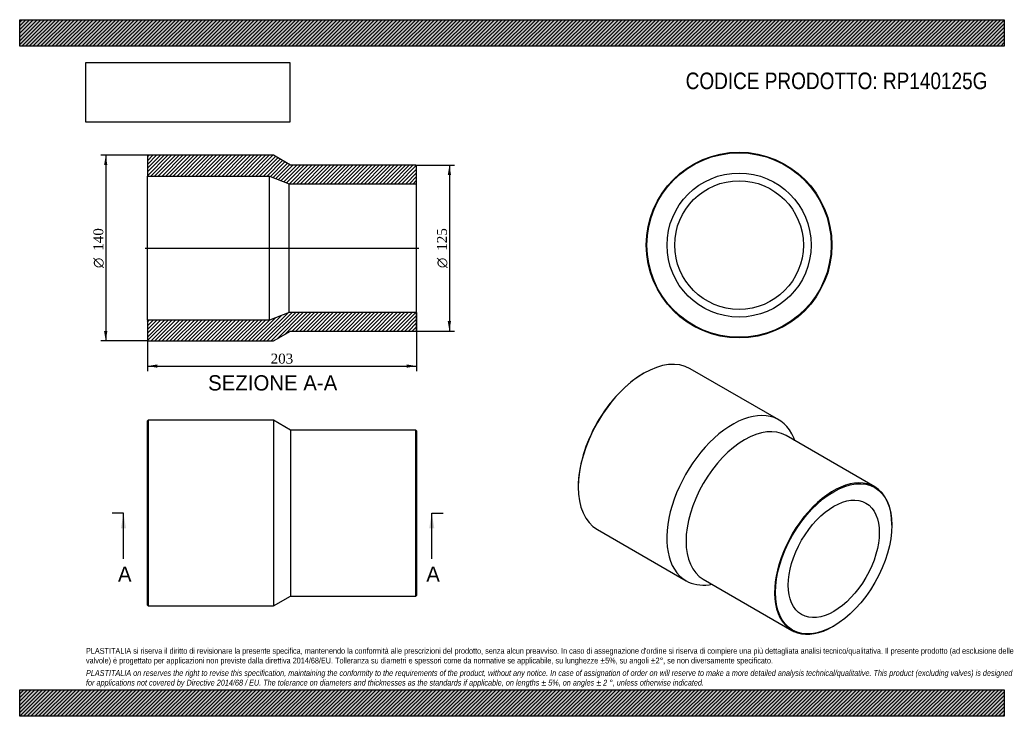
# Model space of a CAD drawing. Header units: millimetres. Extents: x 0 to 742, y 0 to 525.
import ezdxf
from ezdxf.enums import TextEntityAlignment as Align
from ezdxf.lldxf.tags import DXFTag

# ---------------------------------------------------------------- set-up
doc = ezdxf.new("R2010")
doc.units = ezdxf.units.MM
doc.header["$LTSCALE"] = 2.5
for name, color, linetype in [('Default', 7, 'Continuous'), ('DV4_Default', 7, 'Continuous'), ('RP140125G', 7, 'Continuous')]:
    doc.layers.add(name, color=color, linetype=linetype)
doc.styles.add('SEACAD_Solid_Edge_ANSI', font='seans.ttf')
doc.styles.add('SEACAD_Solid_Edge_ANSI1_Symbols', font='semeca1.ttf')
doc.styles.add('SEACAD_Times_New_Roman', font='times.ttf')
tags = doc.linetypes.add('CENTER2', pattern=[28.575, 19.05, -3.175, 3.175, -3.175]).pattern_tags.tags
tags[10:11] = [DXFTag(74, 4), DXFTag(75, 0), DXFTag(340, '0'), DXFTag(46, 0.0), DXFTag(50, 0.0), DXFTag(44, 0.0), DXFTag(45, 0.0)]
tags[8:9] = [DXFTag(74, 4), DXFTag(75, 0), DXFTag(340, '0'), DXFTag(46, 0.0), DXFTag(50, 0.0), DXFTag(44, 0.0), DXFTag(45, 0.0)]
tags[6:7] = [DXFTag(74, 4), DXFTag(75, 0), DXFTag(340, '0'), DXFTag(46, 0.0), DXFTag(50, 0.0), DXFTag(44, 0.0), DXFTag(45, 0.0)]
tags[4:5] = [DXFTag(74, 4), DXFTag(75, 0), DXFTag(340, '0'), DXFTag(46, 0.0), DXFTag(50, 0.0), DXFTag(44, 0.0), DXFTag(45, 0.0)]
doc.dimstyles.new('ANSImm', dxfattribs={"dimtxt": 7.5, "dimasz": 7.5, "dimexe": 3.75, "dimexo": 0, "dimgap": 1.875, "dimtad": 1, "dimdsep": 46, "dimtxsty": 'SEACAD_Times_New_Roman', "dimblk1": '_SE_FILLED', "dimblk2": '_SE_FILLED', "dimsah": 1, "dimcen": 3.75, "dimazin": 0, "dimtfac": 0.85, "dimtdec": 3, "dimtofl": 0, "dimtmove": 0, "dimatfit": 3, "dimfxl": 1, "dimarcsym": 0})
picture_1 = doc.add_image_def('image1.jpg', size_in_pixel=(4302, 1260))

# ---------------------------------------------------------------- blocks, each defined once
blk = doc.blocks.new('SE')
at = {"layer": 'RP140125G', "color": 7, "linetype": 'Continuous'}
for p, q in [((96.8, 223.13), (96.3, 222.63)), ((96.8, 223.13), (96.8, 83.13)), ((191.3, 223.13), (96.8, 223.13)), ((191.3, 223.13), (191.3, 83.13)), ((204.3, 215.63), (191.3, 223.13)), ((96.3, 83.63), (96.3, 222.63)), ((204.3, 215.63), (204.3, 90.63)), ((298.8, 215.63), (204.3, 215.63)), ((298.8, 90.63), (298.8, 215.63)), ((299.3, 215.13), (298.8, 215.63)), ((299.3, 215.13), (299.3, 91.13)), ((191.3, 83.13), (204.3, 90.63)), ((204.3, 90.63), (298.8, 90.63)), ((298.8, 90.63), (299.3, 91.13)), ((96.3, 83.63), (96.8, 83.13)), ((96.8, 83.13), (191.3, 83.13))]:
    blk.add_line(p, q, dxfattribs=at)
blk = doc.blocks.new('SE1')
at = {"layer": 'RP140125G', "color": 7, "linetype": 'Continuous'}
for p, q in [((572.51, 223.37), (505.68, 261.95)), ((470.68, 258.48), (470.33, 258.28)), ((644.77, 172.99), (577.95, 211.57)), ((584.61, 207.72), (583.74, 209.85)), ((421.19, 173.16), (421.19, 172.75)), ((657.71, 143.97), (657.71, 144.38)), ((435.68, 140.71), (502.51, 102.13)), ((515.45, 103.32), (582.27, 64.74)), ((519.83, 99.16), (522.11, 99.47)), ((613.52, 67.83), (613.87, 68.04))]:
    blk.add_line(p, q, dxfattribs=at)
for centre, major_axis, start_param, end_param in [((470.68, 201.33), (-35, -60.62), 3.141593, 6.283185), ((470.33, 201.53), (34.75, 60.19), 0.785398, 2.356195), ((537.51, 162.75), (-35, -60.62), 2.721389, 6.283185), ((546.7, 157.44), (-31.25, -54.13), 3.141593, 6.283185), ((613.52, 118.86), (31.25, 54.13), 0, 3.926991), ((613.52, 118.86), (31.25, 54.13), 5.497787, 6.283185), ((537.51, 162.75), (-35, -60.62), 0, 0.420203)]:
    blk.add_ellipse(centre, major_axis=major_axis, ratio=0.57735, start_param=start_param, end_param=end_param, dxfattribs=at)
for major_axis in [(-31, -53.69), (-24.25, -42)]:
    blk.add_ellipse((613.87, 118.66), major_axis=major_axis, ratio=0.57735, dxfattribs=at)
blk = doc.blocks.new('SE2')
at = {"layer": 'RP140125G', "color": 7, "linetype": 'Continuous'}
for radius in [70, 69.5, 54.3, 48.5]:
    blk.add_circle((542.46, 355.16), radius, dxfattribs=at)
blk = doc.blocks.new('SE4')
at = {"color": 7, "linetype": 'Continuous', "style": 'SEACAD_Solid_Edge_ANSI'}
blk.add_text('A', height=11.5, dxfattribs=at).set_placement((74.11, 112.88), align=Align.TOP_LEFT)
blk = doc.blocks.new('SE5')
at = {"color": 7, "linetype": 'Continuous', "style": 'SEACAD_Solid_Edge_ANSI'}
blk.add_text('A', height=11.5, dxfattribs=at).set_placement((306.61, 112.88), align=Align.TOP_LEFT)
blk = doc.blocks.new('SEANNOT_GROUP')
at = {"linetype": 'Continuous'}
blk.add_hatch(color=7, dxfattribs=at).paths.add_polyline_path([(80.17, 141.63), (78.26, 153.13), (76.34, 141.63)])
at = {"color": 7, "linetype": 'Continuous'}
blk.add_lwpolyline([(78.26, 118.63), (78.26, 153.13)], dxfattribs=at)
blk = doc.blocks.new('SEANNOT_GROUP1')
at = {"linetype": 'Continuous'}
blk.add_hatch(color=7, dxfattribs=at).paths.add_polyline_path([(312.67, 141.63), (310.76, 153.13), (308.84, 141.63)])
at = {"color": 7, "linetype": 'Continuous'}
blk.add_lwpolyline([(310.76, 118.63), (310.76, 153.13)], dxfattribs=at)
blk = doc.blocks.new('SE3')
at = {"layer": 'Default', "color": 7, "linetype": 'CENTER2'}
for p, q in [((78.26, 153.13), (69.63, 153.13)), ((310.76, 153.13), (319.38, 153.13))]:
    blk.add_line(p, q, dxfattribs=at)
at = {"layer": 'Default', "color": 7, "linetype": 'CENTER2', "const_width": 0.0001}
blk.add_lwpolyline([(78.26, 153.13), (310.76, 153.13)], dxfattribs=at)
at = {"layer": 'Default'}
for name in ['SEANNOT_GROUP', 'SEANNOT_GROUP1', 'SE4', 'SE5']:
    blk.add_blockref(name, (0, 0), dxfattribs=at)
blk = doc.blocks.new('SE6')
at = {"layer": 'RP140125G', "linetype": 'Continuous'}
h = blk.add_hatch(dxfattribs=at)
h.set_pattern_fill('LINE', scale=0.62992, angle=45, style=0)
h.paths.add_polyline_path([(204.3, 415.38), (191.3, 422.88), (96.8, 422.88), (96.3, 422.38), (96.3, 407.18), (188.3, 407.18), (203.3, 401.38), (299.3, 401.38), (299.3, 414.88), (298.8, 415.38)])
h = blk.add_hatch(dxfattribs=at)
h.set_pattern_fill('LINE', scale=0.62992, angle=45, style=0)
h.paths.add_polyline_path([(191.3, 282.88), (204.3, 290.38), (298.8, 290.38), (299.3, 290.88), (299.3, 304.38), (203.3, 304.38), (188.3, 298.58), (96.3, 298.58), (96.3, 283.38), (96.8, 282.88)])
at = {"layer": 'DV4_Default', "color": 7, "linetype": 'CENTER2'}
blk.add_line((94.55, 352.88), (301.05, 352.88), dxfattribs=at)
at = {"layer": 'RP140125G', "color": 7, "linetype": 'Continuous'}
for p, q in [((96.3, 422.38), (96.8, 422.88)), ((96.3, 422.38), (96.3, 407.18)), ((191.3, 422.88), (96.8, 422.88)), ((204.3, 415.38), (191.3, 422.88)), ((298.8, 415.38), (204.3, 415.38)), ((298.8, 415.38), (299.3, 414.88)), ((299.3, 401.38), (299.3, 414.88)), ((96.3, 298.58), (96.3, 407.18)), ((96.3, 407.18), (188.3, 407.18)), ((188.3, 298.58), (188.3, 407.18)), ((188.3, 407.18), (203.3, 401.38)), ((203.3, 304.38), (203.3, 401.38)), ((203.3, 401.38), (299.3, 401.38)), ((299.3, 304.38), (299.3, 401.38)), ((188.3, 298.58), (96.3, 298.58)), ((96.3, 298.58), (96.3, 283.38)), ((203.3, 304.38), (188.3, 298.58)), ((299.3, 304.38), (203.3, 304.38)), ((299.3, 290.88), (299.3, 304.38)), ((191.3, 282.88), (204.3, 290.38)), ((204.3, 290.38), (298.8, 290.38)), ((299.3, 290.88), (298.8, 290.38)), ((96.8, 282.88), (96.3, 283.38)), ((96.8, 282.88), (191.3, 282.88))]:
    blk.add_line(p, q, dxfattribs=at)
blk = doc.blocks.new('GDimGGroup')
at = {"layer": 'Default', "linetype": 'Continuous'}
for points in [[(325.29, 407.88), (324.04, 415.38), (322.79, 407.88)], [(325.29, 297.88), (322.79, 297.88), (324.04, 290.38)]]:
    blk.add_hatch(color=7, dxfattribs=at).paths.add_polyline_path(points)
at = {"layer": 'Default', "color": 7, "linetype": 'Continuous'}
for p, q in [((298.8, 415.38), (327.79, 415.38)), ((324.04, 415.38), (324.04, 290.38)), ((298.8, 290.38), (327.79, 290.38))]:
    blk.add_line(p, q, dxfattribs=at)
for s, style, p in [('125', 'SEACAD_Times_New_Roman', (314.67, 350.88)), ('O', 'SEACAD_Solid_Edge_ANSI1_Symbols', (314.67, 337.82))]:
    blk.add_text(s, height=7.5, rotation=90, dxfattribs=dict(at, style=style)).set_placement(p, align=Align.TOP_LEFT)
blk = doc.blocks.new('GDimGGroup1')
at = {"layer": 'Default', "linetype": 'Continuous'}
for points in [[(63.63, 415.38), (66.13, 415.38), (64.88, 422.88)], [(63.63, 290.38), (64.88, 282.88), (66.13, 290.38)]]:
    blk.add_hatch(color=7, dxfattribs=at).paths.add_polyline_path(points)
at = {"layer": 'Default', "color": 7, "linetype": 'Continuous'}
for p, q in [((96.8, 422.88), (61.13, 422.88)), ((64.88, 422.88), (64.88, 282.88)), ((96.8, 282.88), (61.13, 282.88))]:
    blk.add_line(p, q, dxfattribs=at)
for s, style, p in [('140', 'SEACAD_Times_New_Roman', (55.51, 350.88)), ('O', 'SEACAD_Solid_Edge_ANSI1_Symbols', (55.51, 337.82))]:
    blk.add_text(s, height=7.5, rotation=90, dxfattribs=dict(at, style=style)).set_placement(p, align=Align.TOP_LEFT)
blk = doc.blocks.new('DMBLK157')
at = {"layer": 'Default', "linetype": 'Continuous'}
for points in [[(103.8, 262.69), (103.8, 265.19), (96.3, 263.94)], [(291.8, 262.69), (299.3, 263.94), (291.8, 265.19)]]:
    blk.add_hatch(color=7, dxfattribs=at).paths.add_polyline_path(points)
at = {"layer": 'Default', "color": 7, "linetype": 'Continuous'}
for p, q in [((96.3, 298.58), (96.3, 260.19)), ((299.3, 304.38), (299.3, 260.19)), ((96.3, 263.94), (299.3, 263.94))]:
    blk.add_line(p, q, dxfattribs=at)
at = {"layer": 'Default', "color": 7, "linetype": 'Continuous', "style": 'SEACAD_Times_New_Roman'}
blk.add_text('203', height=7.5, dxfattribs=at).set_placement((189.27, 273.32), align=Align.TOP_LEFT)
blk = doc.blocks.new('_SE_FILLED')
at = {"color": 0}
blk.add_line((0, 0), (-1, 0), dxfattribs=at)
blk.add_solid([(0, 0), (-1, -0.1665), (-1, 0.1665), (0, 0)], dxfattribs=at)

msp = doc.modelspace()

# ---------------------------------------------------------------- hatches: boundary and pattern name
at = {"layer": 'Default', "linetype": 'Continuous'}
h = msp.add_hatch(dxfattribs=at)
h.set_pattern_fill('LINE', scale=0.62992, angle=45, style=0)
h.paths.add_polyline_path([(742.5, 505), (742.5, 525), (0, 525), (0, 505)])
for points in [[(742.5, 505), (742.5, 525), (0, 525), (0, 505)], [(742.5, 0), (742.5, 20), (0, 20), (0, 0)]]:
    msp.add_hatch(color=7, dxfattribs=at).paths.add_polyline_path(points)
h = msp.add_hatch(dxfattribs=at)
h.set_pattern_fill('LINE', scale=0.62992, angle=45, style=0)
h.paths.add_polyline_path([(742.5, 0), (742.5, 20), (0, 20), (0, 0)])

# ---------------------------------------------------------------- linework, layer by layer
at = {"layer": 'Default', "color": 7, "linetype": 'Continuous'}
for p, q in [((0, 525), (742.5, 525)), ((0, 505), (0, 525)), ((742.5, 525), (742.5, 505)), ((742.5, 505), (0, 505)), ((0, 20), (742.5, 20)), ((0, 0), (0, 20)), ((742.5, 20), (742.5, 0)), ((742.5, 0), (0, 0))]:
    msp.add_line(p, q, dxfattribs=at)

# ---------------------------------------------------------------- block references
at = {"layer": 'Default'}
for name in ['SE2', 'GDimGGroup1', 'SE6', 'GDimGGroup', 'SE1', 'SE', 'SE3']:
    msp.add_blockref(name, (0, 0), dxfattribs=at)

# ---------------------------------------------------------------- texts
at = {"layer": 'Default', "color": 7, "linetype": 'Continuous', "style": 'SEACAD_Solid_Edge_ANSI'}
msp.add_text('SEZIONE A-A', height=11.5, dxfattribs=at).set_placement((142.107, 257.053), align=Align.TOP_LEFT)
at = {"layer": 'Default', "attachment_point": 1}
for s, insert, char_height, width in [('{\\fArial Narrow|b0||i0||c0|p34;\\C7;\\H12.5;\\W1.;CODICE PRODOTTO: RP140125G}', (502.222, 485.159), 12.5, 228.39775), ("{\\fArial Narrow|b0||i0||c0|p34;\\C7;\\H4.375;\\W1.;PLASTITALIA si riserva il diritto di revisionare la presente specifica, mantenendo la conformità alle prescrizioni del prodotto, senza alcun preavviso. In caso di assegnazione d'ordine si riserva di compiere una più dettagliata analisi tecnico/qualitativa. Il presente prodotto (ad esclusione delle \\P}{\\fArial Narrow|b0||i0||c0|p34;\\C7;\\H4.375;\\W1.;valvole) è progettato per applicazioni non previste dalla direttiva 2014/68/EU. Tolleranza su diametri e spessori come da normative se applicabile, su lunghezze ±5%, su angoli ±2°, se non diversamente specificato.\\P}{\\fArial Narrow|b0||i0||c0|p34;\\C7;\\H1.25;\\W1.;   \\P}{\\fArial Narrow|b0||i1||c0|p34;\\C7;\\H4.375;\\W1.;PLASTITALIA on reserves the right to revise this specification, maintaining the conformity to the requirements of the product, without any notice. In case of assignation of order on will reserve to make a more detailed analysis technical/qualitative. This product (excluding valves) is designed \\P}{\\fArial Narrow|b0||i1||c0|p34;\\C7;\\H4.375;\\W1.;for applications not covered by Directive 2014/68 / EU. The tolerance on diameters and thicknesses as the standards if applicable, on lengths ± 5%, on angles ± 2 °, unless otherwise indicated.\\P}", (50, 51.506), 4.375, 642.5)]:
    msp.add_mtext(s, dxfattribs=dict(at, insert=insert, char_height=char_height, width=width))

# ---------------------------------------------------------------- dimensions: what is measured, and where the dimension line sits
at = {"layer": 'Default', "color": 7, "linetype": 'Continuous'}
dim = msp.add_linear_dim(base=(299.298, 263.944), p1=(96.298, 298.581), p2=(299.298, 304.381), text='\\A1;<>', dimstyle='ANSImm', dxfattribs=at)
dim.commit()
dim.dimension.update_dxf_attribs({"geometry": 'DMBLK157', "text_midpoint": (197.798, 263.944), "dimtype": 160})

# ---------------------------------------------------------------- pictures from other files: only their frames are drawn
image = msp.add_image(picture_1, insert=(50, 447.758), size_in_units=(153.643, 45))
image.dxf.flags = 7

doc.saveas('drawing.dxf')
